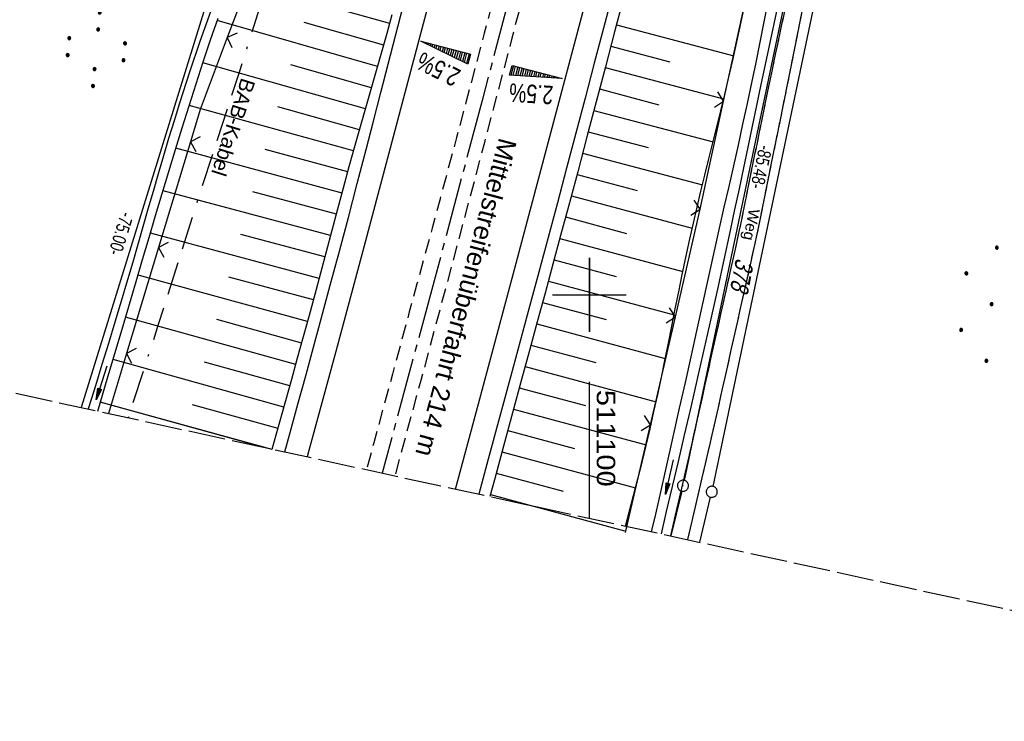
# Model space of a CAD drawing. Extents: x 510946 to 511423, y 462842 to 463807.
# Tile 2 of 32: x 511023 to 511156, y 462842 to 462937. Entities that reach past the tile are written whole.
import ezdxf

# ---------------------------------------------------------------- set-up
doc = ezdxf.new("R2010")
doc.units = 0
doc.header["$LTSCALE"] = 10
doc.header["$MEASUREMENT"] = 0
for name, pattern in [('ACAD_ISO16W100', [73, 15, -6.5, 15, -6.5, 15, -7, 1, -7]), ('ACHSE', [5.5, 4, -0.5, 0.5, -0.5]), ('AUSGEZOGEN', [0]), ('LT00', [0]), ('LT03', [0.5, 0.3, -0.2]), ('LT11', [0.3, 0.2, -0.1]), ('LT14', [0.6, 0.5, -0.1])]:
    doc.linetypes.add(name, pattern=pattern)
doc.layers.get('0').update_dxf_attribs({"linetype": 'LT00'})
for name, color, linetype in [('--EK_FBR', 1, 'LT00'), ('--EL_DFK_AB_L', 21, 'LT00'), ('--EL_DFK_AB_P', 7, 'LT00'), ('-AX-093', 35, 'ACHSE'), ('-QUE-20O', 11, 'LT00'), ('-QUE-20W', 11, 'LT00'), ('ABSTAND', 8, 'LT00'), ('BAB-KABEL', 220, 'ACAD_ISO16W100'), ('BAB-KABEL_TEXT', 221, 'Continuous'), ('DFK_AB_L', 21, 'LT00'), ('DFK_AB_P', 7, 'LT00'), ('DFK_FLUR_NR', 250, 'LT00'), ('DFK_GZPKT', 250, 'LT00'), ('DFK_KATASTER', 250, 'LT00'), ('DFK_NUTZUNG', 250, 'LT00'), ('FELDWEG_TEXT', 1, 'Continuous'), ('MITTELSTREIFEN-Ü_LINIE', 250, 'LT11'), ('MITTELSTREIFEN-Ü_TEXT', 250, 'LT03'), ('PFEIL', 140, 'AUSGEZOGEN'), ('V105_AFBR_BAB', 250, 'LT00'), ('V105_BOESCH', 250, 'LT00'), ('V105_BOSCHUNG', 250, 'LT00'), ('V105_ERDWEG', 250, 'LT11'), ('V105_GRABEN', 250, 'LT00'), ('V105_LD_MARK', 250, 'LT00'), ('V105_RASTER', 250, 'LT00'), ('V105_ZAUN', 40, 'LT00'), ('V106_AFBR_BAB', 250, 'LT00'), ('V106_BOESCH', 250, 'LT00'), ('V106_BOSCHUNG', 250, 'LT00'), ('V106_ERDWEG', 250, 'LT11'), ('V106_GRABEN', 250, 'LT00'), ('V106_LD_MARK', 250, 'LT00'), ('V106_RASTER', 250, 'LT00'), ('V106_ZAUN', 40, 'LT00')]:
    doc.layers.add(name, color=color, linetype=linetype)
doc.layers.add('-BLATT_105-RAND', color=7, linetype='LT14', plot=False)
doc.styles.add('Arial', font='ARIAL.TTF')
doc.styles.add('Beschrift', font='ARIAL.TTF')
doc.styles.get("Standard").update_dxf_attribs({"font": 'ARIAL.TTF'})

# ---------------------------------------------------------------- blocks, each defined once
blk = doc.blocks.new('SYMB7010')
at = {"color": 0, "linetype": 'ByBlock'}
for points in [[(-0.031408, 0.499213), (-0.093728, 0.49134), (-0.15457, 0.475719), (-0.212975, 0.452595), (-0.268021, 0.422333), (-0.31884, 0.385411), (-0.36463, 0.342411), (-0.40467, 0.29401), (-0.438329, 0.240973), (-0.465074, 0.184136), (-0.484486, 0.124395), (-0.496256, 0.062692), (-0.5002, 0)], [(-0.5002, 0), (-0.496256, -0.062692), (-0.484486, -0.124395), (-0.465075, -0.184136), (-0.438329, -0.240973), (-0.404671, -0.29401), (-0.36463, -0.342411), (-0.31884, -0.385411), (-0.268021, -0.422333), (-0.212975, -0.452595), (-0.154571, -0.475719), (-0.093728, -0.49134), (-0.031408, -0.499213), (0.031408, -0.499213)], [(0.5002, 0), (0.496256, 0.062692), (0.484485, 0.124395), (0.465074, 0.184136), (0.438329, 0.240973), (0.40467, 0.29401), (0.36463, 0.342411), (0.31884, 0.385411), (0.268021, 0.422333), (0.212975, 0.452595), (0.15457, 0.475719), (0.093728, 0.49134), (0.031408, 0.499213), (-0.031408, 0.499213)], [(0.031408, -0.499213), (0.093728, -0.491341), (0.15457, -0.475719), (0.212975, -0.452595), (0.268021, -0.422333), (0.31884, -0.385411), (0.36463, -0.342411), (0.404671, -0.294011), (0.438329, -0.240974), (0.465075, -0.184136), (0.484486, -0.124395), (0.496256, -0.062692), (0.500201, 0)]]:
    blk.add_lwpolyline(points, dxfattribs=at)
blk = doc.blocks.new('SYMB0003')
at = {"color": 0, "linetype": 'ByBlock'}
for p, q in [((-0.015712, 0), (0.010166, 0.012015)), ((0, -0.021257), (-0.015712, 0)), ((0.010166, 0.012015), (0, -0.021257))]:
    blk.add_line(p, q, dxfattribs=at)
for points in [[(-0.031395, 0.499013), (-0.093691, 0.491144), (-0.154509, 0.475528), (-0.21289, 0.452414), (-0.267913, 0.422164), (-0.318712, 0.385257), (-0.364484, 0.342274), (-0.404509, 0.293893), (-0.438154, 0.240877), (-0.464888, 0.184062), (-0.484292, 0.124345), (-0.496058, 0.062667), (-0.5, 0)], [(-0.5, 0), (-0.496058, -0.062667), (-0.484292, -0.124345), (-0.464888, -0.184062), (-0.438154, -0.240877), (-0.404509, -0.293893), (-0.364485, -0.342274), (-0.318712, -0.385257), (-0.267914, -0.422164), (-0.21289, -0.452414), (-0.154509, -0.475529), (-0.093691, -0.491144), (-0.031395, -0.499014), (0.031395, -0.499014)], [(0.5, 0), (0.496057, 0.062667), (0.484292, 0.124345), (0.464888, 0.184062), (0.438153, 0.240877), (0.404509, 0.293893), (0.364484, 0.342274), (0.318712, 0.385257), (0.267913, 0.422164), (0.21289, 0.452414), (0.154509, 0.475528), (0.093691, 0.491144), (0.031395, 0.499013), (-0.031395, 0.499013)], [(0.031395, -0.499014), (0.093691, -0.491144), (0.154509, -0.475529), (0.21289, -0.452414), (0.267914, -0.422164), (0.318712, -0.385257), (0.364485, -0.342274), (0.404509, -0.293893), (0.438154, -0.240877), (0.464889, -0.184062), (0.484292, -0.124345), (0.496058, -0.062667), (0.5, 0)]]:
    blk.add_lwpolyline(points, dxfattribs=at)
blk = doc.blocks.new('SYMB7110')
at = {"color": 0, "linetype": 'ByBlock'}
for p, q in [((-0.515, 0.392919), (-0.515, 0.367081)), ((-0.51, 0.362895), (-0.51, 0.397105)), ((-0.505, 0.399164), (-0.505, 0.360836)), ((-0.5, 0.360204), (-0.5, 0.399796)), ((-0.495, 0.399164), (-0.495, 0.360836)), ((-0.49, 0.362895), (-0.49, 0.397105)), ((-0.485, 0.392919), (-0.485, 0.367081)), ((-0.48, 0.379874), (-0.48, 0.380145)), ((-0.285, 0.392919), (-0.285, 0.367081)), ((-0.28, 0.362895), (-0.28, 0.397105)), ((-0.275, 0.399164), (-0.275, 0.360836)), ((-0.27, 0.360204), (-0.27, 0.399796)), ((-0.265, 0.399164), (-0.265, 0.360836)), ((-0.26, 0.362895), (-0.26, 0.397105)), ((-0.255, 0.392919), (-0.255, 0.367081)), ((-0.25, 0.379874), (-0.25, 0.380146)), ((0.255, 0.392919), (0.255, 0.367081)), ((0.26, 0.362895), (0.26, 0.397105)), ((0.265, 0.399164), (0.265, 0.360836)), ((0.27, 0.360204), (0.27, 0.399796)), ((0.275, 0.399164), (0.275, 0.360836)), ((0.28, 0.362895), (0.28, 0.397105)), ((0.285, 0.392919), (0.285, 0.367081)), ((0.29, 0.379874), (0.29, 0.380145)), ((0.485, 0.392919), (0.485, 0.367081)), ((0.49, 0.362895), (0.49, 0.397105)), ((0.495, 0.399164), (0.495, 0.360836)), ((0.5, 0.360204), (0.5, 0.399796)), ((0.505, 0.399164), (0.505, 0.360836)), ((0.51, 0.362895), (0.51, 0.397105)), ((0.515, 0.392919), (0.515, 0.367081)), ((0.52, 0.379874), (0.52, 0.380146)), ((-0.9, 0.012919), (-0.9, -0.012919)), ((-0.895, -0.017106), (-0.895, 0.017105)), ((-0.89, 0.019164), (-0.89, -0.019164)), ((-0.885, -0.019797), (-0.885, 0.019796)), ((-0.88, 0.019164), (-0.88, -0.019164)), ((-0.875, -0.017106), (-0.875, 0.017105)), ((-0.87, 0.012919), (-0.87, -0.012919)), ((-0.865, -0.000126), (-0.865, 0.000145)), ((-0.67, 0.012919), (-0.67, -0.012919)), ((-0.665, -0.017106), (-0.665, 0.017105)), ((-0.66, 0.019164), (-0.66, -0.019164)), ((-0.655, -0.019797), (-0.655, 0.019796)), ((-0.65, 0.019164), (-0.65, -0.019164)), ((-0.645, -0.017106), (-0.645, 0.017105)), ((-0.64, 0.012919), (-0.64, -0.012919)), ((-0.635, -0.000126), (-0.635, 0.000145)), ((-0.13, 0.012919), (-0.13, -0.012919)), ((-0.125, -0.017105), (-0.125, 0.017105)), ((-0.12, 0.019164), (-0.12, -0.019164)), ((-0.115, -0.019796), (-0.115, 0.019796)), ((-0.11, 0.019164), (-0.11, -0.019164)), ((-0.105, -0.017105), (-0.105, 0.017105)), ((-0.1, 0.012919), (-0.1, -0.012919)), ((-0.095, -0.000126), (-0.095, 0.000146)), ((0.1, 0.012919), (0.1, -0.012919)), ((0.105, -0.017105), (0.105, 0.017105)), ((0.11, 0.019164), (0.11, -0.019164)), ((0.115, -0.019796), (0.115, 0.019796)), ((0.12, 0.019164), (0.12, -0.019164)), ((0.125, -0.017105), (0.125, 0.017105)), ((0.13, 0.012919), (0.13, -0.012919)), ((0.135, -0.000126), (0.135, 0.000146)), ((0.64, 0.012919), (0.64, -0.012919)), ((0.645, -0.017105), (0.645, 0.017105)), ((0.65, 0.019164), (0.65, -0.019164)), ((0.655, -0.019796), (0.655, 0.019796)), ((0.66, 0.019164), (0.66, -0.019164)), ((0.665, -0.017105), (0.665, 0.017105)), ((0.67, 0.012919), (0.67, -0.012919)), ((0.675, -0.000126), (0.675, 0.000146)), ((0.87, 0.012919), (0.87, -0.012919)), ((0.875, -0.017105), (0.875, 0.017105)), ((0.88, 0.019164), (0.88, -0.019164)), ((0.885, -0.019796), (0.885, 0.019796)), ((0.89, 0.019164), (0.89, -0.019164)), ((0.895, -0.017105), (0.895, 0.017105)), ((0.9, 0.012919), (0.9, -0.012919)), ((0.905, -0.000126), (0.905, 0.000146)), ((-0.515, -0.367081), (-0.515, -0.392919)), ((-0.51, -0.397105), (-0.51, -0.362895)), ((-0.505, -0.360836), (-0.505, -0.399164)), ((-0.5, -0.399796), (-0.5, -0.360204)), ((-0.495, -0.360836), (-0.495, -0.399164)), ((-0.49, -0.397106), (-0.49, -0.362895)), ((-0.485, -0.367081), (-0.485, -0.392919)), ((-0.48, -0.380126), (-0.48, -0.379855)), ((-0.285, -0.367081), (-0.285, -0.392919)), ((-0.28, -0.397105), (-0.28, -0.362895)), ((-0.275, -0.360836), (-0.275, -0.399164)), ((-0.27, -0.399796), (-0.27, -0.360204)), ((-0.265, -0.360836), (-0.265, -0.399164)), ((-0.26, -0.397105), (-0.26, -0.362895)), ((-0.255, -0.367081), (-0.255, -0.392919)), ((-0.25, -0.380126), (-0.25, -0.379855)), ((0.255, -0.367081), (0.255, -0.392919)), ((0.26, -0.397105), (0.26, -0.362895)), ((0.265, -0.360836), (0.265, -0.399164)), ((0.27, -0.399796), (0.27, -0.360204)), ((0.275, -0.360836), (0.275, -0.399164)), ((0.28, -0.397105), (0.28, -0.362895)), ((0.285, -0.367081), (0.285, -0.392919)), ((0.29, -0.380126), (0.29, -0.379855)), ((0.485, -0.367081), (0.485, -0.392919)), ((0.49, -0.397105), (0.49, -0.362895)), ((0.495, -0.360836), (0.495, -0.399164)), ((0.5, -0.399796), (0.5, -0.360204)), ((0.505, -0.360836), (0.505, -0.399164)), ((0.51, -0.397105), (0.51, -0.362895)), ((0.515, -0.367081), (0.515, -0.392919)), ((0.52, -0.380126), (0.52, -0.379855))]:
    blk.add_line(p, q, dxfattribs=at)
for points in [[(-0.48, 0.38), (-0.481981, 0.388678), (-0.48753, 0.395637), (-0.49555, 0.399499), (-0.50445, 0.399499), (-0.51247, 0.395637), (-0.518019, 0.388678), (-0.52, 0.38), (-0.518019, 0.371322), (-0.51247, 0.364363), (-0.50445, 0.360501), (-0.49555, 0.360501), (-0.48753, 0.364363), (-0.481981, 0.371322), (-0.48, 0.38)], [(-0.25, 0.38), (-0.251981, 0.388678), (-0.25753, 0.395637), (-0.26555, 0.399499), (-0.27445, 0.399499), (-0.28247, 0.395637), (-0.288019, 0.388678), (-0.29, 0.38), (-0.288019, 0.371322), (-0.28247, 0.364363), (-0.27445, 0.360501), (-0.26555, 0.360501), (-0.25753, 0.364363), (-0.251981, 0.371322), (-0.25, 0.38)], [(0.29, 0.38), (0.288019, 0.388678), (0.28247, 0.395637), (0.27445, 0.399499), (0.26555, 0.399499), (0.25753, 0.395637), (0.251981, 0.388678), (0.25, 0.38), (0.251981, 0.371322), (0.25753, 0.364363), (0.26555, 0.360501), (0.27445, 0.360501), (0.28247, 0.364363), (0.288019, 0.371322), (0.29, 0.38)], [(0.52, 0.38), (0.518019, 0.388678), (0.51247, 0.395637), (0.50445, 0.399499), (0.495549, 0.399499), (0.48753, 0.395637), (0.481981, 0.388678), (0.48, 0.38), (0.481981, 0.371322), (0.48753, 0.364363), (0.495549, 0.360501), (0.50445, 0.360501), (0.51247, 0.364363), (0.518019, 0.371322), (0.52, 0.38)], [(-0.865, 0), (-0.866981, 0.008678), (-0.87253, 0.015637), (-0.88055, 0.019498), (-0.88945, 0.019498), (-0.89747, 0.015637), (-0.903019, 0.008678), (-0.905, 0)], [(-0.905, 0), (-0.903019, -0.008678), (-0.89747, -0.015637), (-0.88945, -0.019499), (-0.88055, -0.019499), (-0.87253, -0.015637), (-0.866981, -0.008678), (-0.865, 0)], [(-0.635, 0), (-0.636981, 0.008678), (-0.64253, 0.015637), (-0.65055, 0.019498), (-0.65945, 0.019498), (-0.66747, 0.015637), (-0.673019, 0.008678), (-0.675, 0)], [(-0.675, 0), (-0.673019, -0.008678), (-0.66747, -0.015637), (-0.65945, -0.019499), (-0.65055, -0.019499), (-0.64253, -0.015637), (-0.636981, -0.008678), (-0.635, 0)], [(-0.095, 0), (-0.096981, 0.008678), (-0.10253, 0.015637), (-0.11055, 0.019499), (-0.11945, 0.019499), (-0.12747, 0.015637), (-0.133019, 0.008678), (-0.135, 0)], [(-0.135, 0), (-0.133019, -0.008678), (-0.12747, -0.015637), (-0.11945, -0.019499), (-0.11055, -0.019499), (-0.10253, -0.015637), (-0.096981, -0.008678), (-0.095, 0)], [(0.135, 0), (0.133019, 0.008678), (0.12747, 0.015637), (0.11945, 0.019499), (0.11055, 0.019499), (0.10253, 0.015637), (0.096981, 0.008678), (0.095, 0)], [(0.095, 0), (0.096981, -0.008678), (0.10253, -0.015637), (0.11055, -0.019499), (0.11945, -0.019499), (0.12747, -0.015637), (0.133019, -0.008678), (0.135, 0)], [(0.675, 0), (0.673019, 0.008678), (0.66747, 0.015637), (0.65945, 0.019499), (0.65055, 0.019499), (0.64253, 0.015637), (0.636981, 0.008678), (0.635, 0)], [(0.635, 0), (0.636981, -0.008678), (0.64253, -0.015637), (0.65055, -0.019499), (0.65945, -0.019499), (0.66747, -0.015637), (0.673019, -0.008678), (0.675, 0)], [(0.905, 0), (0.903019, 0.008678), (0.89747, 0.015637), (0.88945, 0.019499), (0.88055, 0.019499), (0.87253, 0.015637), (0.866981, 0.008678), (0.865, 0)], [(0.865, 0), (0.866981, -0.008678), (0.87253, -0.015637), (0.88055, -0.019499), (0.88945, -0.019499), (0.89747, -0.015637), (0.903019, -0.008678), (0.905, 0)], [(-0.48, -0.38), (-0.481981, -0.371322), (-0.48753, -0.364363), (-0.49555, -0.360501), (-0.50445, -0.360501), (-0.51247, -0.364363), (-0.518019, -0.371322), (-0.52, -0.38), (-0.518019, -0.388678), (-0.51247, -0.395637), (-0.50445, -0.399499), (-0.49555, -0.399499), (-0.48753, -0.395637), (-0.481981, -0.388678), (-0.48, -0.38)], [(-0.25, -0.38), (-0.251981, -0.371322), (-0.25753, -0.364363), (-0.26555, -0.360501), (-0.27445, -0.360501), (-0.28247, -0.364363), (-0.288019, -0.371322), (-0.29, -0.38), (-0.288019, -0.388678), (-0.28247, -0.395637), (-0.27445, -0.399499), (-0.26555, -0.399499), (-0.25753, -0.395637), (-0.251981, -0.388678), (-0.25, -0.38)], [(0.29, -0.38), (0.288019, -0.371322), (0.28247, -0.364363), (0.27445, -0.360501), (0.26555, -0.360501), (0.25753, -0.364363), (0.251981, -0.371322), (0.25, -0.38), (0.251981, -0.388678), (0.25753, -0.395637), (0.26555, -0.399499), (0.27445, -0.399499), (0.28247, -0.395637), (0.288019, -0.388678), (0.29, -0.38)], [(0.52, -0.38), (0.518019, -0.371322), (0.51247, -0.364363), (0.50445, -0.360501), (0.495549, -0.360501), (0.48753, -0.364363), (0.481981, -0.371322), (0.48, -0.38), (0.481981, -0.388678), (0.48753, -0.395637), (0.495549, -0.399499), (0.50445, -0.399499), (0.51247, -0.395637), (0.518019, -0.388678), (0.52, -0.38)]]:
    blk.add_lwpolyline(points, dxfattribs=at)
blk = doc.blocks.new('Ackerland7')
at = {"layer": 'DFK_NUTZUNG', "color": 0, "linetype": 'ByBlock'}
for p, q in [((-4, 3.93), (-4, 3.67)), ((-3.95, 3.63), (-3.95, 3.97)), ((-3.9, 3.99), (-3.9, 3.61)), ((-3.85, 3.6), (-3.85, 4)), ((-3.8, 3.99), (-3.8, 3.61)), ((-3.75, 3.63), (-3.75, 3.97)), ((-3.7, 3.93), (-3.7, 3.67)), ((-3.65, 3.8), (-3.65, 3.8)), ((3.7, 3.93), (3.7, 3.67)), ((3.75, 3.63), (3.75, 3.97)), ((3.8, 3.99), (3.8, 3.61)), ((3.85, 3.6), (3.85, 4)), ((3.9, 3.99), (3.9, 3.61)), ((3.95, 3.63), (3.95, 3.97)), ((4, 3.93), (4, 3.67)), ((4.05, 3.8), (4.05, 3.8)), ((-7.85, 0.13), (-7.85, -0.13)), ((-7.8, -0.17), (-7.8, 0.17)), ((-7.75, 0.19), (-7.75, -0.19)), ((-7.7, -0.2), (-7.7, 0.2)), ((-7.65, 0.19), (-7.65, -0.19)), ((-7.6, -0.17), (-7.6, 0.17)), ((-7.55, 0.13), (-7.55, -0.13)), ((-7.5, 0), (-7.5, 0)), ((-0.15, 0.13), (-0.15, -0.13)), ((-0.1, -0.17), (-0.1, 0.17)), ((-0.05, 0.19), (-0.05, -0.19)), ((0, -0.2), (0, 0.2)), ((0.05, 0.19), (0.05, -0.19)), ((0.1, -0.17), (0.1, 0.17)), ((0.15, 0.13), (0.15, -0.13)), ((0.2, 0), (0.2, 0)), ((7.55, 0.13), (7.55, -0.13)), ((7.6, -0.17), (7.6, 0.17)), ((7.65, 0.19), (7.65, -0.19)), ((7.7, -0.2), (7.7, 0.2)), ((7.75, 0.19), (7.75, -0.19)), ((7.8, -0.17), (7.8, 0.17)), ((7.85, 0.13), (7.85, -0.13)), ((7.9, 0), (7.9, 0)), ((-4, -3.67), (-4, -3.93)), ((-3.95, -3.97), (-3.95, -3.63)), ((-3.9, -3.61), (-3.9, -3.99)), ((-3.85, -4), (-3.85, -3.6)), ((-3.8, -3.61), (-3.8, -3.99)), ((-3.75, -3.97), (-3.75, -3.63)), ((-3.7, -3.67), (-3.7, -3.93)), ((-3.65, -3.8), (-3.65, -3.8)), ((3.7, -3.67), (3.7, -3.93)), ((3.75, -3.97), (3.75, -3.63)), ((3.8, -3.61), (3.8, -3.99)), ((3.85, -4), (3.85, -3.6)), ((3.9, -3.61), (3.9, -3.99)), ((3.95, -3.97), (3.95, -3.63)), ((4, -3.67), (4, -3.93)), ((4.05, -3.8), (4.05, -3.8))]:
    blk.add_line(p, q, dxfattribs=at)
for points in [[(-3.65, 3.8), (-3.67, 3.89), (-3.73, 3.96), (-3.81, 3.99), (-3.89, 3.99), (-3.97, 3.96), (-4.03, 3.89), (-4.05, 3.8), (-4.03, 3.71), (-3.97, 3.64), (-3.89, 3.6), (-3.81, 3.6), (-3.73, 3.64), (-3.67, 3.71), (-3.65, 3.8)], [(4.05, 3.8), (4.03, 3.89), (3.97, 3.96), (3.89, 3.99), (3.81, 3.99), (3.73, 3.96), (3.67, 3.89), (3.65, 3.8), (3.67, 3.71), (3.73, 3.64), (3.81, 3.61), (3.89, 3.61), (3.97, 3.64), (4.03, 3.71), (4.05, 3.8)], [(-7.5, 0), (-7.52, 0.09), (-7.58, 0.16), (-7.66, 0.19), (-7.74, 0.19), (-7.82, 0.16), (-7.88, 0.09), (-7.9, 0)], [(0.2, 0), (0.18, 0.09), (0.12, 0.16), (0.04, 0.19), (-0.04, 0.19), (-0.12, 0.16), (-0.18, 0.09), (-0.2, 0)], [(-0.2, 0), (-0.18, -0.09), (-0.12, -0.16), (-0.04, -0.19), (0.04, -0.19), (0.12, -0.16), (0.18, -0.09), (0.2, 0)], [(7.9, 0), (7.88, 0.09), (7.82, 0.16), (7.74, 0.19), (7.66, 0.19), (7.58, 0.16), (7.52, 0.09), (7.5, 0)], [(7.5, 0), (7.52, -0.09), (7.58, -0.16), (7.66, -0.19), (7.74, -0.19), (7.82, -0.16), (7.88, -0.09), (7.9, 0)], [(-7.9, 0), (-7.88, -0.09), (-7.82, -0.16), (-7.74, -0.19), (-7.66, -0.19), (-7.58, -0.16), (-7.52, -0.09), (-7.5, 0)], [(-3.65, -3.8), (-3.67, -3.71), (-3.73, -3.64), (-3.81, -3.61), (-3.89, -3.61), (-3.97, -3.64), (-4.03, -3.71), (-4.05, -3.8), (-4.03, -3.89), (-3.97, -3.96), (-3.89, -3.99), (-3.81, -3.99), (-3.73, -3.96), (-3.67, -3.89), (-3.65, -3.8)], [(4.05, -3.8), (4.03, -3.71), (3.97, -3.64), (3.89, -3.61), (3.81, -3.61), (3.73, -3.64), (3.67, -3.71), (3.65, -3.8), (3.67, -3.89), (3.73, -3.96), (3.81, -3.99), (3.89, -3.99), (3.97, -3.96), (4.03, -3.89), (4.05, -3.8)]]:
    blk.add_lwpolyline(points, dxfattribs=at)
blk = doc.blocks.new('Pfreil3')
at = {"layer": 'PFEIL'}
blk.add_hatch(color=256, dxfattribs=at).paths.add_polyline_path([(-1.55, 0.27), (-1.55, -0.27), (0, 0)])
for p, q in [((-1.55, 0), (-4.83, 0)), ((-1.55, -0.27), (-1.55, 0.27)), ((-1.55, 0.27), (0, 0)), ((0, 0), (-1.55, -0.27))]:
    blk.add_line(p, q, dxfattribs=at)
blk = doc.blocks.new('SYMB0024')
at = {"color": 0, "linetype": 'ByBlock'}
for p, q in [((-0.5, 0.5), (0, 0)), ((0, 0), (0.5, 0.5))]:
    blk.add_line(p, q, dxfattribs=at)

msp = doc.modelspace()

# ---------------------------------------------------------------- linework, layer by layer
at = {"layer": '--EK_FBR'}
for points in [[(511058.66, 462878.71), (511059.39, 462881.34), (511060.45, 462885.19), (511061.51, 462889.04), (511062.57, 462892.89), (511063.62, 462896.75), (511064.85, 462901.33), (511066.08, 462905.92), (511067.3, 462910.51), (511068.51, 462915.11), (511069.71, 462919.7), (511070.71, 462923.56), (511071.71, 462927.42), (511072.71, 462931.27), (511073.71, 462935.13), (511074.71, 462938.99), (511075.71, 462942.84), (511076.94, 462947.59), (511078.18, 462952.34), (511079.42, 462957.09), (511080.66, 462961.84), (511081.9, 462966.6), (511083.4, 462972.39), (511083.62, 462973.25)], [(511109.21, 462964.07), (511108.03, 462959.51), (511106.51, 462953.67), (511104.98, 462947.83), (511103.44, 462941.99), (511101.91, 462936.16), (511100.66, 462931.42), (511099.42, 462926.68), (511098.17, 462921.94), (511096.91, 462917.2), (511095.65, 462912.46), (511094.4, 462907.78), (511093.14, 462903.09), (511091.88, 462898.41), (511090.61, 462893.72), (511089.34, 462889.04), (511087.81, 462883.37), (511086.27, 462877.7), (511084.98, 462872.98)], [(511103.44, 462941.99), (511101.91, 462936.16), (511100.66, 462931.42), (511099.42, 462926.68), (511098.17, 462921.94), (511096.91, 462917.2), (511095.65, 462912.46), (511094.4, 462907.78), (511093.14, 462903.09), (511091.88, 462898.41), (511090.61, 462893.72), (511089.34, 462889.04), (511087.81, 462883.37), (511086.27, 462877.7), (511084.98, 462872.98)], [(511058.66, 462878.71), (511059.39, 462881.34), (511060.45, 462885.19), (511061.51, 462889.04), (511062.57, 462892.89), (511063.62, 462896.75), (511064.85, 462901.33), (511066.08, 462905.92), (511067.3, 462910.51), (511068.51, 462915.11), (511069.71, 462919.7), (511070.71, 462923.56), (511071.71, 462927.42), (511072.71, 462931.27), (511073.71, 462935.13), (511074.71, 462938.99)]]:
    msp.add_lwpolyline(points, dxfattribs=at)
at = {"layer": '--EL_DFK_AB_L'}
for p, q in [((511130.11, 462957.03), (511112.84, 462874.84)), ((511048.35, 462940.6), (511031.07, 462884.72)), ((511112.52, 462873.38), (511111.06, 462867.3))]:
    msp.add_line(p, q, dxfattribs=at)
at = {"layer": '-AX-093', "ltscale": 0.2}
msp.add_lwpolyline([(511163.11, 463245.72), (511157.6, 463221.05), (511152.01, 463196.38), (511146.35, 463171.74), (511140.61, 463147.12), (511134.79, 463122.51), (511128.9, 463097.92), (511122.92, 463073.35), (511116.87, 463048.8), (511110.74, 463024.27), (511104.53, 462999.76), (511098.25, 462975.27), (511091.89, 462950.79), (511085.45, 462926.34), (511078.93, 462901.91), (511072.34, 462877.5), (511071.88, 462875.83)], dxfattribs=at)
at = {"layer": '-BLATT_105-RAND'}
msp.add_lwpolyline([(511142.88, 463807.06), (510946, 462903.25), (511226.43, 462842.17), (511423.3, 463745.98), (511142.88, 463807.06)], dxfattribs=at)
at = {"layer": '-QUE-20O'}
for p, q in [((511089.7, 462931.08), (511089.35, 462929.76)), ((511089.66, 462929.74), (511089.99, 462931)), ((511090.28, 462930.92), (511089.96, 462929.72)), ((511090.27, 462929.7), (511090.57, 462930.85)), ((511090.86, 462930.77), (511090.57, 462929.68)), ((511090.88, 462929.66), (511091.15, 462930.69)), ((511091.44, 462930.61), (511091.18, 462929.64)), ((511091.49, 462929.62), (511091.73, 462930.54)), ((511092.02, 462930.46), (511091.8, 462929.61)), ((511092.1, 462929.59), (511092.31, 462930.38)), ((511092.6, 462930.31), (511092.41, 462929.57)), ((511092.71, 462929.55), (511092.89, 462930.23)), ((511093.18, 462930.15), (511093.02, 462929.53)), ((511093.32, 462929.51), (511093.47, 462930.07)), ((511093.76, 462930), (511093.63, 462929.49)), ((511093.93, 462929.47), (511094.05, 462929.92)), ((511094.34, 462929.84), (511094.24, 462929.45)), ((511094.54, 462929.43), (511094.63, 462929.77)), ((511094.92, 462929.69), (511094.85, 462929.42)), ((511095.15, 462929.4), (511095.21, 462929.61)), ((511095.5, 462929.54), (511095.46, 462929.38)), ((511095.76, 462929.36), (511095.79, 462929.46)), ((511096.08, 462929.38), (511096.07, 462929.34))]:
    msp.add_line(p, q, dxfattribs=at)
msp.add_lwpolyline([(511089.17, 462929.77), (511089.53, 462931.12), (511096.3, 462929.33), (511089.17, 462929.77)], dxfattribs=at)
at = {"layer": '-QUE-20W'}
for p, q in [((511077.29, 462934.37), (511077.28, 462934.34)), ((511077.56, 462934.2), (511077.58, 462934.3)), ((511077.87, 462934.22), (511077.83, 462934.07)), ((511078.11, 462933.93), (511078.16, 462934.14)), ((511078.45, 462934.07), (511078.38, 462933.8)), ((511078.65, 462933.66), (511078.74, 462933.99)), ((511079.03, 462933.91), (511078.93, 462933.53)), ((511079.2, 462933.39), (511079.32, 462933.83)), ((511079.61, 462933.76), (511079.48, 462933.26)), ((511079.75, 462933.12), (511079.9, 462933.68)), ((511080.19, 462933.6), (511080.03, 462932.99)), ((511080.3, 462932.85), (511080.48, 462933.53)), ((511080.77, 462933.45), (511080.58, 462932.72)), ((511080.85, 462932.58), (511081.06, 462933.37)), ((511081.35, 462933.3), (511081.13, 462932.45)), ((511081.4, 462932.31), (511081.64, 462933.22)), ((511081.93, 462933.14), (511081.67, 462932.18)), ((511081.95, 462932.04), (511082.22, 462933.06)), ((511082.51, 462932.99), (511082.22, 462931.91)), ((511082.5, 462931.77), (511082.8, 462932.91)), ((511083.09, 462932.83), (511082.77, 462931.64)), ((511083.05, 462931.5), (511083.38, 462932.76)), ((511083.67, 462932.68), (511083.32, 462931.37))]:
    msp.add_line(p, q, dxfattribs=at)
msp.add_lwpolyline([(511083.52, 462931.27), (511077.12, 462934.42), (511083.88, 462932.62), (511083.52, 462931.27)], dxfattribs=at)
at = {"layer": 'BAB-KABEL', "ltscale": 0.03, "flags": 128}
msp.add_lwpolyline([(511222.64, 463789.69), (511228.06, 463774.69), (511221.05, 463738.69), (511215.67, 463709.21), (511209.12, 463679.75), (511203.39, 463649.74), (511199.72, 463631.03), (511193.07, 463596.75), (511187.77, 463572.71), (511182.46, 463546.01), (511203.21, 463524.58), (511200.68, 463507.92), (511182.24, 463492.34), (511175.69, 463462.77), (511171.5, 463443.5), (511162.61, 463396), (511154.73, 463347.93), (511152.93, 463326.26), (511150.37, 463299.99), (511148.61, 463283.54), (511146.69, 463264.8), (511144.29, 463254.05), (511140.93, 463241.12), (511135.17, 463217.09), (511129.25, 463192.65), (511127.81, 463187.22), (511125.25, 463171.35), (511122.37, 463153.78), (511120.3, 463141.8), (511118.37, 463133.57), (511114.37, 463116.32), (511106.37, 463083.45), (511103.02, 463070.19), (511099.82, 463056.94), (511095.5, 463046.19), (511084.46, 463018.83), (511076.14, 462999.02), (511068.96, 462979.21), (511064.44, 462967.11), (511059.81, 462953.34), (511052.43, 462930.01), (511046.43, 462911.52), (511041.51, 462895.97), (511037.44, 462883.34)], dxfattribs=at)
at = {"layer": 'DFK_AB_L'}
for p, q in [((511130.11, 462957.03), (511112.84, 462874.84)), ((511048.35, 462940.6), (511031.07, 462884.72)), ((511112.52, 462873.38), (511111.06, 462867.3))]:
    msp.add_line(p, q, dxfattribs=at)
at = {"layer": 'DFK_KATASTER'}
for p, q in [((511134.05, 462956.35), (511116.75, 462874.02)), ((511114.96, 462866.45), (511116.43, 462872.56))]:
    msp.add_line(p, q, dxfattribs=at)
at = {"layer": 'MITTELSTREIFEN-Ü_LINIE', "flags": 128}
for points in [[(511110.65, 463032.38), (511110.65, 463032.38), (511109.53, 463027.9), (511108.4, 463023.42), (511107.26, 463018.93), (511106.13, 463014.45), (511104.99, 463009.97), (511103.55, 463004.31), (511102.11, 462998.64), (511100.66, 462992.97), (511099.21, 462987.3), (511097.71, 462981.47), (511096.2, 462975.65), (511094.69, 462969.82), (511093.18, 462964), (511091.63, 462958.05), (511090.08, 462952.1), (511088.52, 462946.16), (511086.97, 462940.21), (511085.73, 462935.49), (511084.48, 462930.78), (511083.23, 462926.07), (511081.98, 462921.36), (511080.72, 462916.65), (511079.69, 462912.85), (511078.67, 462909.06), (511077.64, 462905.27), (511076.6, 462901.48), (511075.57, 462897.69), (511074.54, 462893.9), (511073.28, 462889.25), (511072.02, 462884.6), (511070.75, 462879.95), (511069.76, 462876.3)], [(511114.33, 463031.52), (511113.2, 463027.06), (511112.07, 463022.6), (511110.95, 463018.14), (511109.82, 463013.68), (511108.69, 463009.22), (511106.79, 463001.69), (511104.88, 462994.16), (511102.96, 462986.63), (511101.77, 462981.97), (511100.58, 462977.31), (511099.38, 462972.65), (511098.18, 462967.99), (511096.97, 462963.33), (511095.93, 462959.36), (511094.89, 462955.39), (511093.85, 462951.42), (511092.8, 462947.45), (511091.76, 462943.48), (511090.71, 462939.51), (511089.47, 462934.79), (511088.23, 462930.08), (511086.99, 462925.36), (511085.75, 462920.65), (511084.51, 462915.94), (511082.98, 462910.2), (511081.45, 462904.47), (511079.91, 462898.74), (511078.36, 462893.01), (511077.11, 462888.37), (511075.85, 462883.74), (511074.6, 462879.11), (511073.6, 462875.46)]]:
    msp.add_lwpolyline(points, dxfattribs=at)
at = {"layer": 'V105_AFBR_BAB'}
for points in [[(511103.44, 462941.99), (511101.91, 462936.16), (511100.66, 462931.42), (511099.42, 462926.68), (511098.17, 462921.94), (511096.91, 462917.2), (511095.65, 462912.46), (511094.4, 462907.78), (511093.14, 462903.09), (511091.88, 462898.41), (511090.61, 462893.72), (511089.34, 462889.04), (511087.81, 462883.37), (511086.27, 462877.7), (511084.98, 462872.98)], [(511058.66, 462878.71), (511059.39, 462881.34), (511060.45, 462885.19), (511061.51, 462889.04), (511062.57, 462892.89), (511063.62, 462896.75), (511064.85, 462901.33), (511066.08, 462905.92), (511067.3, 462910.51), (511068.51, 462915.11), (511069.71, 462919.7), (511070.71, 462923.56), (511071.71, 462927.42), (511072.71, 462931.27), (511073.71, 462935.13), (511074.71, 462938.99)]]:
    msp.add_lwpolyline(points, dxfattribs=at)
at = {"layer": 'V105_BOESCH'}
for points in [[(511104.45, 462939.56), (511103.42, 462935.65), (511102.17, 462930.91), (511100.92, 462926.17), (511099.67, 462921.43), (511098.41, 462916.69), (511097.15, 462911.96), (511096.1, 462908.05), (511095.04, 462904.14), (511093.98, 462900.24), (511092.92, 462896.34), (511091.86, 462892.44), (511090.8, 462888.53), (511089.57, 462883.99), (511088.34, 462879.46), (511087.11, 462874.92), (511086.5, 462872.65)], [(511104.91, 462868.64), (511105.41, 462870.52), (511106, 462872.78), (511106.58, 462875.05), (511107.15, 462877.31), (511107.7, 462879.58), (511108.24, 462881.85), (511108.76, 462884.16), (511109.27, 462886.48), (511109.76, 462888.8), (511110.24, 462891.12), (511110.71, 462893.45), (511111.18, 462895.77), (511111.65, 462898.1), (511112.12, 462900.42), (511112.6, 462902.75), (511113.08, 462905.07), (511113.58, 462907.39), (511114.1, 462909.7), (511114.61, 462911.89), (511115.13, 462914.07), (511115.66, 462916.25), (511116.2, 462918.43), (511116.74, 462920.61), (511117.28, 462922.79), (511117.82, 462924.97), (511118.35, 462927.15), (511118.87, 462929.33), (511119.45, 462931.82), (511120.01, 462934.31), (511120.55, 462936.81), (511121.09, 462939.31)], [(511056.98, 462879.08), (511057.2, 462879.87), (511058, 462882.77), (511058.81, 462885.66), (511059.62, 462888.55), (511060.42, 462891.44), (511061.22, 462894.34), (511062.01, 462897.23), (511062.79, 462900.11), (511063.56, 462903), (511064.33, 462905.88), (511065.1, 462908.77), (511065.87, 462911.65), (511066.64, 462914.53), (511067.43, 462917.41), (511068.22, 462920.29), (511068.93, 462922.83), (511069.65, 462925.36), (511070.38, 462927.89), (511071.1, 462930.42), (511071.83, 462932.95), (511072.55, 462935.49), (511073.26, 462938.02)]]:
    msp.add_lwpolyline(points, dxfattribs=at)
at = {"layer": 'V105_BOSCHUNG'}
for p, q in [((511072.92, 462936.79), (511051.49, 462942.8)), ((511071.26, 462930.96), (511049.51, 462937.19)), ((511072.09, 462933.87), (511061.29, 462936.94)), ((511103.68, 462936.62), (511119.58, 462932.41)), ((511102.91, 462933.72), (511110.91, 462931.6)), ((511069.61, 462925.22), (511047.58, 462931.48)), ((511070.43, 462928.07), (511059.48, 462931.21)), ((511102.15, 462930.82), (511118.21, 462926.57)), ((511101.39, 462927.92), (511109.44, 462925.78)), ((511068.01, 462919.52), (511045.71, 462925.69)), ((511068.8, 462922.37), (511057.72, 462925.48)), ((511100.62, 462925.02), (511116.78, 462920.74)), ((511099.85, 462922.12), (511107.95, 462919.97)), ((511066.44, 462913.8), (511043.91, 462919.89)), ((511067.22, 462916.67), (511056.01, 462919.72)), ((511099.08, 462919.22), (511115.33, 462914.91)), ((511098.32, 462916.33), (511106.47, 462914.16)), ((511064.9, 462908.04), (511042.16, 462914.1)), ((511065.67, 462910.93), (511054.35, 462913.96)), ((511097.55, 462913.45), (511113.95, 462909.05)), ((511096.77, 462910.56), (511105.04, 462908.33)), ((511063.35, 462902.23), (511040.45, 462908.36)), ((511064.13, 462905.14), (511052.72, 462908.18)), ((511095.99, 462907.66), (511112.68, 462903.16)), ((511095.21, 462904.77), (511103.64, 462902.49)), ((511061.78, 462896.38), (511038.77, 462902.66)), ((511062.57, 462899.31), (511051.09, 462902.41)), ((511094.43, 462901.87), (511111.48, 462897.27)), ((511093.64, 462898.98), (511102.26, 462896.65)), ((511060.17, 462890.55), (511037.08, 462896.96)), ((511060.98, 462893.46), (511049.45, 462896.64)), ((511092.85, 462896.08), (511110.29, 462891.38)), ((511092.07, 462893.19), (511100.87, 462890.81)), ((511058.56, 462884.75), (511035.38, 462891.22)), ((511059.36, 462887.64), (511047.8, 462890.87)), ((511091.28, 462890.29), (511109.05, 462885.49)), ((511090.49, 462887.4), (511099.45, 462884.98)), ((511055.72, 462879.35), (511033.65, 462885.43)), ((511057.76, 462881.88), (511046.14, 462885.1)), ((511089.71, 462884.5), (511107.72, 462879.64)), ((511088.92, 462881.61), (511097.96, 462879.17)), ((511088.14, 462878.71), (511106.27, 462873.82)), ((511087.35, 462875.82), (511096.43, 462873.36)), ((511086.57, 462872.92), (511092.05, 462871.44))]:
    msp.add_line(p, q, dxfattribs=at)
at = {"layer": 'V105_ERDWEG', "flags": 128}
for points in [[(511131.61, 462960.88), (511131.13, 462959.68), (511130.73, 462958.46), (511130.4, 462957.22), (511130.16, 462955.96), (511124.29, 462928.25), (511120.29, 462908.59), (511114.05, 462880.56), (511111, 462867.31)], [(511133.61, 462959.76), (511133.17, 462958.66), (511132.78, 462957.54), (511132.45, 462956.4), (511132.19, 462955.24), (511126.66, 462927.68), (511122.73, 462908.25), (511116.39, 462879.99), (511113.31, 462866.81)]]:
    msp.add_lwpolyline(points, dxfattribs=at)
at = {"layer": 'V105_GRABEN'}
for points in [[(511108.44, 462867.87), (511108.99, 462870.24), (511110.23, 462875.69), (511111.47, 462881.15), (511112.24, 462884.64), (511113.02, 462888.12), (511113.79, 462891.61), (511114.56, 462895.1), (511115.33, 462898.59), (511116.1, 462902.08), (511116.88, 462905.56), (511117.66, 462909.05), (511118.3, 462911.87), (511118.94, 462914.68), (511119.57, 462917.5), (511120.21, 462920.31), (511120.83, 462923.13), (511121.45, 462925.95), (511122.05, 462928.77), (511122.62, 462931.52), (511123.17, 462934.27), (511123.72, 462937.02), (511124.25, 462939.77)], [(511109.76, 462867.58), (511110.47, 462870.64), (511111.27, 462874.03), (511112.07, 462877.42), (511112.86, 462880.81), (511113.79, 462884.79), (511114.71, 462888.78), (511115.62, 462892.76), (511116.52, 462896.75), (511117.41, 462900.75), (511118.28, 462904.74), (511119.14, 462908.74), (511119.74, 462911.56), (511120.34, 462914.39), (511120.93, 462917.21), (511121.52, 462920.04), (511122.11, 462922.86), (511122.7, 462925.69), (511123.29, 462928.51), (511123.88, 462931.26), (511124.47, 462934), (511125.06, 462936.75), (511125.66, 462939.49)], [(511048.63, 462938.52), (511047.16, 462934.36), (511045.74, 462930.18), (511044.39, 462925.99), (511043.65, 462923.6), (511042.92, 462921.22), (511042.21, 462918.83), (511041.5, 462916.43), (511040.81, 462914.03), (511040.12, 462911.64), (511039.43, 462909.24), (511038.74, 462906.84), (511038.05, 462904.44), (511037.35, 462902.04), (511036.49, 462899.16), (511035.63, 462896.29), (511034.75, 462893.41), (511033.87, 462890.54), (511032.98, 462887.67), (511032.09, 462884.8), (511032, 462884.52)], [(511033.3, 462884.24), (511034.68, 462888.87), (511036.6, 462895.33), (511038.51, 462901.79), (511039.39, 462904.78), (511040.27, 462907.76), (511041.16, 462910.75), (511042.05, 462913.73), (511042.94, 462916.71), (511043.85, 462919.69), (511044.77, 462922.66), (511045.7, 462925.64), (511046.65, 462928.62), (511047.62, 462931.6), (511048.61, 462934.57), (511049.62, 462937.54)]]:
    msp.add_lwpolyline(points, dxfattribs=at)
at = {"layer": 'V105_LD_MARK'}
for points in [[(511081.82, 462873.67), (511084.96, 462885.24), (511089.71, 462902.92), (511094.42, 462920.61), (511099.09, 462938.31), (511103.72, 462956.02), (511108.31, 462973.74), (511112.87, 462991.47), (511117.38, 463009.21), (511121.85, 463026.96), (511126.28, 463044.72), (511130.67, 463062.5), (511135.01, 463080.28), (511139.31, 463098.07), (511143.57, 463115.87), (511146.96, 463130.18), (511150.33, 463144.5), (511153.66, 463158.82), (511156.97, 463173.15), (511160.25, 463187.48), (511163.51, 463201.83), (511166.74, 463216.17), (511169.94, 463230.52)], [(511099.06, 463020.2), (511095.84, 463007.56), (511092.61, 462994.92), (511089.35, 462982.29), (511086.08, 462969.67), (511082.78, 462957.04), (511079.47, 462944.43), (511076.14, 462931.81), (511072.79, 462919.21), (511069.2, 462905.77), (511065.59, 462892.34), (511061.96, 462878.91), (511061.73, 462878.05)]]:
    msp.add_lwpolyline(points, dxfattribs=at)
at = {"layer": 'V105_RASTER'}
for p, q in [((511100, 462895), (511100, 462905)), ((511095, 462900), (511105, 462900)), ((511100, 462869.71), (511100, 462888.21))]:
    msp.add_line(p, q, dxfattribs=at)
at = {"layer": 'V105_ZAUN'}
for p, q in [((511056.16, 462948.93), (511050.88, 462934.89)), ((511118.21, 462926.27), (511121.39, 462940.93)), ((511115.02, 462911.61), (511118.21, 462926.27)), ((511045.89, 462920.75), (511041.55, 462906.4)), ((511041.55, 462906.4), (511037.2, 462892.04)), ((511108.27, 462882.38), (511111.66, 462897)), ((511037.2, 462892.04), (511034.75, 462883.92)), ((511105.07, 462868.6), (511108.27, 462882.38))]:
    msp.add_line(p, q, dxfattribs=at)
for points in [[(511050.88, 462934.89), (511047.21, 462925.12), (511045.89, 462920.75)], [(511111.66, 462897), (511114.59, 462909.62), (511115.02, 462911.61)]]:
    msp.add_lwpolyline(points, dxfattribs=at)
at = {"layer": 'V106_AFBR_BAB'}
for points in [[(511058.66, 462878.71), (511059.39, 462881.34), (511060.45, 462885.19), (511061.51, 462889.04), (511062.57, 462892.89), (511063.62, 462896.75), (511064.85, 462901.33), (511066.08, 462905.92), (511067.3, 462910.51), (511068.51, 462915.11), (511069.71, 462919.7), (511070.71, 462923.56), (511071.71, 462927.42), (511072.71, 462931.27), (511073.71, 462935.13), (511074.71, 462938.99), (511075.71, 462942.84), (511076.94, 462947.59), (511078.18, 462952.34), (511079.42, 462957.09), (511080.66, 462961.84), (511081.9, 462966.6), (511083.4, 462972.39), (511083.62, 462973.25)], [(511109.21, 462964.07), (511108.03, 462959.51), (511106.51, 462953.67), (511104.98, 462947.83), (511103.44, 462941.99), (511101.91, 462936.16), (511100.66, 462931.42), (511099.42, 462926.68), (511098.17, 462921.94), (511096.91, 462917.2), (511095.65, 462912.46), (511094.4, 462907.78), (511093.14, 462903.09), (511091.88, 462898.41), (511090.61, 462893.72), (511089.34, 462889.04), (511087.81, 462883.37), (511086.27, 462877.7), (511084.98, 462872.98)]]:
    msp.add_lwpolyline(points, dxfattribs=at)
at = {"layer": 'V106_BOESCH'}
for points in [[(511110.67, 462963.54), (511110.54, 462963), (511109.55, 462959.13), (511108.54, 462955.21), (511107.52, 462951.3), (511106.5, 462947.39), (511105.48, 462943.47), (511104.45, 462939.56), (511103.42, 462935.65), (511102.17, 462930.91), (511100.92, 462926.17), (511099.67, 462921.43), (511098.41, 462916.69), (511097.15, 462911.96), (511096.1, 462908.05), (511095.04, 462904.14), (511093.98, 462900.24), (511092.92, 462896.34), (511091.86, 462892.44), (511090.8, 462888.53), (511089.57, 462883.99), (511088.34, 462879.46), (511087.11, 462874.92), (511086.5, 462872.65)], [(511104.91, 462868.64), (511105.41, 462870.52), (511106, 462872.78), (511106.58, 462875.05), (511107.15, 462877.31), (511107.7, 462879.58), (511108.24, 462881.85), (511108.76, 462884.16), (511109.27, 462886.48), (511109.76, 462888.8), (511110.24, 462891.12), (511110.71, 462893.45), (511111.18, 462895.77), (511111.65, 462898.1), (511112.12, 462900.42), (511112.6, 462902.75), (511113.08, 462905.07), (511113.58, 462907.39), (511114.1, 462909.7), (511114.61, 462911.89), (511115.13, 462914.07), (511115.66, 462916.25), (511116.2, 462918.43), (511116.74, 462920.61), (511117.28, 462922.79), (511117.82, 462924.97), (511118.35, 462927.15), (511118.87, 462929.33), (511119.45, 462931.82), (511120.01, 462934.31), (511120.55, 462936.81), (511121.09, 462939.31)], [(511056.98, 462879.08), (511057.2, 462879.87), (511058, 462882.77), (511058.81, 462885.66), (511059.62, 462888.55), (511060.42, 462891.44), (511061.22, 462894.34), (511062.01, 462897.23), (511062.79, 462900.11), (511063.56, 462903), (511064.33, 462905.88), (511065.1, 462908.77), (511065.87, 462911.65), (511066.64, 462914.53), (511067.43, 462917.41), (511068.22, 462920.29), (511068.93, 462922.83), (511069.65, 462925.36), (511070.38, 462927.89), (511071.1, 462930.42), (511071.83, 462932.95), (511072.55, 462935.49), (511073.26, 462938.02)]]:
    msp.add_lwpolyline(points, dxfattribs=at)
at = {"layer": 'V106_BOSCHUNG'}
for p, q in [((511072.92, 462936.79), (511051.49, 462942.8)), ((511071.26, 462930.96), (511049.51, 462937.19)), ((511072.09, 462933.87), (511061.29, 462936.94)), ((511103.68, 462936.62), (511119.58, 462932.41)), ((511102.91, 462933.72), (511110.91, 462931.6)), ((511069.61, 462925.22), (511047.58, 462931.48)), ((511070.43, 462928.07), (511059.48, 462931.21)), ((511102.15, 462930.82), (511118.21, 462926.57)), ((511101.39, 462927.92), (511109.44, 462925.78)), ((511068.01, 462919.52), (511045.71, 462925.69)), ((511068.8, 462922.37), (511057.72, 462925.48)), ((511100.62, 462925.02), (511116.78, 462920.74)), ((511099.85, 462922.12), (511107.95, 462919.97)), ((511066.44, 462913.8), (511043.91, 462919.89)), ((511067.22, 462916.67), (511056.01, 462919.72)), ((511099.08, 462919.22), (511115.33, 462914.91)), ((511098.32, 462916.33), (511106.47, 462914.16)), ((511064.9, 462908.04), (511042.16, 462914.1)), ((511065.67, 462910.93), (511054.35, 462913.96)), ((511097.55, 462913.45), (511113.95, 462909.05)), ((511096.77, 462910.56), (511105.04, 462908.33)), ((511063.35, 462902.23), (511040.45, 462908.36)), ((511064.13, 462905.14), (511052.72, 462908.18)), ((511095.99, 462907.66), (511112.68, 462903.16)), ((511095.21, 462904.77), (511103.64, 462902.49)), ((511061.78, 462896.38), (511038.77, 462902.66)), ((511062.57, 462899.31), (511051.09, 462902.41)), ((511094.43, 462901.87), (511111.48, 462897.27)), ((511093.64, 462898.98), (511102.26, 462896.65)), ((511060.17, 462890.55), (511037.08, 462896.96)), ((511060.98, 462893.46), (511049.45, 462896.64)), ((511092.85, 462896.08), (511110.29, 462891.38)), ((511092.07, 462893.19), (511100.87, 462890.81)), ((511058.56, 462884.75), (511035.38, 462891.22)), ((511059.36, 462887.64), (511047.8, 462890.87)), ((511091.28, 462890.29), (511109.05, 462885.49)), ((511090.49, 462887.4), (511099.45, 462884.98)), ((511056.96, 462879.01), (511033.65, 462885.43)), ((511057.76, 462881.88), (511046.14, 462885.1)), ((511089.71, 462884.5), (511107.72, 462879.64)), ((511088.92, 462881.61), (511097.96, 462879.17)), ((511088.14, 462878.71), (511106.27, 462873.82)), ((511087.35, 462875.82), (511096.43, 462873.36)), ((511086.57, 462872.92), (511104.75, 462868.01))]:
    msp.add_line(p, q, dxfattribs=at)
at = {"layer": 'V106_ERDWEG', "flags": 128}
for points in [[(511130.27, 462956.51), (511130.16, 462955.96), (511124.29, 462928.25), (511120.29, 462908.59), (511114.05, 462880.56), (511111, 462867.31)], [(511132.31, 462955.78), (511132.19, 462955.24), (511126.66, 462927.68), (511122.73, 462908.25), (511116.39, 462879.99), (511113.31, 462866.81)]]:
    msp.add_lwpolyline(points, dxfattribs=at)
at = {"layer": 'V106_GRABEN'}
for points in [[(511108.44, 462867.87), (511108.99, 462870.24), (511110.23, 462875.69), (511111.47, 462881.15), (511112.24, 462884.64), (511113.02, 462888.12), (511113.79, 462891.61), (511114.56, 462895.1), (511115.33, 462898.59), (511116.1, 462902.08), (511116.88, 462905.56), (511117.66, 462909.05), (511118.3, 462911.87), (511118.94, 462914.68), (511119.57, 462917.5), (511120.21, 462920.31), (511120.83, 462923.13), (511121.45, 462925.95), (511122.05, 462928.77), (511122.62, 462931.52), (511123.17, 462934.27), (511123.72, 462937.02), (511124.25, 462939.77)], [(511109.76, 462867.58), (511110.47, 462870.64), (511111.27, 462874.03), (511112.07, 462877.42), (511112.86, 462880.81), (511113.79, 462884.79), (511114.71, 462888.78), (511115.62, 462892.76), (511116.52, 462896.75), (511117.41, 462900.75), (511118.28, 462904.74), (511119.14, 462908.74), (511119.74, 462911.56), (511120.34, 462914.39), (511120.93, 462917.21), (511121.52, 462920.04), (511122.11, 462922.86), (511122.7, 462925.69), (511123.29, 462928.51), (511123.88, 462931.26), (511124.47, 462934), (511125.06, 462936.75), (511125.66, 462939.49)], [(511048.63, 462938.52), (511047.16, 462934.36), (511045.74, 462930.18), (511044.39, 462925.99), (511043.65, 462923.6), (511042.92, 462921.22), (511042.21, 462918.83), (511041.5, 462916.43), (511040.81, 462914.03), (511040.12, 462911.64), (511039.43, 462909.24), (511038.74, 462906.84), (511038.05, 462904.44), (511037.35, 462902.04), (511036.49, 462899.16), (511035.63, 462896.29), (511034.75, 462893.41), (511033.87, 462890.54), (511032.98, 462887.67), (511032.09, 462884.8), (511032, 462884.52)], [(511033.3, 462884.24), (511034.68, 462888.87), (511036.6, 462895.33), (511038.51, 462901.79), (511039.39, 462904.78), (511040.27, 462907.76), (511041.16, 462910.75), (511042.05, 462913.73), (511042.94, 462916.71), (511043.85, 462919.69), (511044.77, 462922.66), (511045.7, 462925.64), (511046.65, 462928.62), (511047.62, 462931.6), (511048.61, 462934.57), (511049.62, 462937.54)]]:
    msp.add_lwpolyline(points, dxfattribs=at)
at = {"layer": 'V106_LD_MARK'}
for points in [[(511086.72, 462972.13), (511086.08, 462969.67), (511082.78, 462957.04), (511079.47, 462944.43), (511076.14, 462931.81), (511072.79, 462919.21), (511069.2, 462905.77), (511065.59, 462892.34), (511061.96, 462878.91), (511061.73, 462878.05)], [(511081.82, 462873.67), (511084.96, 462885.24), (511089.71, 462902.92), (511094.42, 462920.61), (511099.09, 462938.31), (511103.72, 462956.02), (511106.1, 462965.18)]]:
    msp.add_lwpolyline(points, dxfattribs=at)
at = {"layer": 'V106_RASTER'}
for p, q in [((511100, 462905), (511100, 462895)), ((511095, 462900), (511105, 462900))]:
    msp.add_line(p, q, dxfattribs=at)
at = {"layer": 'V106_ZAUN'}
for p, q in [((511056.16, 462948.93), (511050.88, 462934.89)), ((511118.21, 462926.27), (511121.39, 462940.93)), ((511115.02, 462911.61), (511118.21, 462926.27)), ((511045.89, 462920.75), (511041.55, 462906.4)), ((511041.55, 462906.4), (511037.2, 462892.04)), ((511108.27, 462882.38), (511111.66, 462897)), ((511037.2, 462892.04), (511034.75, 462883.92)), ((511104.88, 462867.77), (511108.27, 462882.38))]:
    msp.add_line(p, q, dxfattribs=at)
for points in [[(511050.88, 462934.89), (511047.21, 462925.12), (511045.89, 462920.75)], [(511111.66, 462897), (511114.59, 462909.62), (511115.02, 462911.61)]]:
    msp.add_lwpolyline(points, dxfattribs=at)

# ---------------------------------------------------------------- block references
at = {"layer": '--EL_DFK_AB_P', "xscale": 1.500000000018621, "yscale": 1.5, "zscale": 1.5, "rotation": 264.7377099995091}
msp.add_blockref('SYMB0003', (511112.69, 462874.11), dxfattribs=at)
at = {"layer": 'DFK_AB_P', "xscale": 1.500000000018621, "yscale": 1.5, "zscale": 1.5, "rotation": 264.7377099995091}
msp.add_blockref('SYMB0003', (511112.69, 462874.11), dxfattribs=at)
at = {"layer": 'DFK_GZPKT', "xscale": 1.500000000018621, "yscale": 1.5, "zscale": 1.5, "rotation": 264.7377099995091}
msp.add_blockref('SYMB7010', (511116.6, 462873.29), dxfattribs=at)
at = {"layer": 'DFK_NUTZUNG', "xscale": 10.00000000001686, "yscale": 10, "zscale": 10, "rotation": 264.7377100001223}
msp.add_blockref('SYMB7110', (511033.47, 462937.14), dxfattribs=at)
at = {"layer": 'DFK_NUTZUNG', "rotation": 264.7376999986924}
msp.add_blockref('Ackerland7', (511154.56, 462898.73), dxfattribs=at)
at = {"layer": 'PFEIL'}
for p, rotation in [((511033.1, 462885.78), 252.4037682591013), ((511110.32, 462872.93), 257.0929256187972)]:
    msp.add_blockref('Pfreil3', p, dxfattribs=dict(at, rotation=rotation))
at = {"layer": 'V105_ZAUN', "yscale": 2.099999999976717, "zscale": 2.1}
for p, xscale, rotation in [((511050.88, 462934.89), 2.100000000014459, 249.4081999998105), ((511118.21, 462926.27), 2.100000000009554, 77.73937999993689), ((511045.89, 462920.75), 2.100000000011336, 253.1638299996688), ((511115.02, 462911.61), 2.100000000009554, 77.73937999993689), ((511041.55, 462906.4), 2.100000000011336, 253.1638299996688), ((511111.66, 462897), 2.099999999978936, 76.93856000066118), ((511037.2, 462892.04), 2.100000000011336, 253.1638299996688), ((511108.27, 462882.38), 2.099999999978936, 76.93856000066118)]:
    msp.add_blockref('SYMB0024', p, dxfattribs=dict(at, xscale=xscale, rotation=rotation))
at = {"layer": 'V106_ZAUN', "yscale": 2.099999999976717, "zscale": 2.1}
for p, xscale, rotation in [((511050.88, 462934.89), 2.100000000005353, 249.4106800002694), ((511118.21, 462926.27), 2.099999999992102, 77.74080999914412), ((511045.89, 462920.75), 2.099999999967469, 253.1643100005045), ((511115.02, 462911.61), 2.099999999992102, 77.74080999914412), ((511041.55, 462906.4), 2.099999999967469, 253.1643100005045), ((511111.66, 462897), 2.099999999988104, 76.93750000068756), ((511037.2, 462892.04), 2.099999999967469, 253.1643100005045), ((511108.27, 462882.38), 2.099999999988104, 76.93750000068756)]:
    msp.add_blockref('SYMB0024', p, dxfattribs=dict(at, xscale=xscale, rotation=rotation))

# ---------------------------------------------------------------- texts
at = {"layer": '-QUE-20O', "style": 'Beschrift', "width": 0.75}
msp.add_text('2.5%', height=2.5, rotation=176.4371, dxfattribs=at).set_placement((511095.16, 462928.32))
at = {"layer": '-QUE-20W', "style": 'Beschrift', "width": 0.75}
msp.add_text('2.5%', height=2.5, rotation=153.8175, dxfattribs=at).set_placement((511082.72, 462930.4))
at = {"layer": 'ABSTAND', "width": 0.75}
for s, rotation, p in [(' -85.48-', -101.862, (511123.17, 462920.93)), (' -75.00-', -107.1785, (511036.64, 462911.88))]:
    msp.add_text(s, height=1.8, rotation=rotation, dxfattribs=at).set_placement(p)
at = {"layer": 'BAB-KABEL_TEXT', "insert": (511050.71, 462923.04), "char_height": 2, "attachment_point": 8, "rotation": 252.4745, "style": 'Beschrift'}
msp.add_mtext('BAB-Kabel', dxfattribs=at)
at = {"layer": 'DFK_FLUR_NR', "oblique": 13.754, "width": 0.75}
msp.add_text('378', height=2.5, rotation=259.1159, dxfattribs=at).set_placement((511119.91, 462905.08))
at = {"layer": 'FELDWEG_TEXT', "insert": (511121.22, 462911.85), "char_height": 1.5, "attachment_point": 7, "rotation": 259.1255, "style": 'Beschrift'}
msp.add_mtext('Weg', dxfattribs=at)
at = {"layer": 'MITTELSTREIFEN-Ü_TEXT', "insert": (511087.73, 462921.44), "char_height": 2.5, "attachment_point": 7, "rotation": 255.1279, "style": 'Arial'}
msp.add_mtext('Mittelstreifenüberfahrt 214 m', dxfattribs=at)
at = {"layer": 'V105_RASTER', "width": 1.127}
msp.add_text(' 511100', height=2.5, rotation=-90.0006, dxfattribs=at).set_placement((511101, 462888.21))

doc.saveas('drawing.dxf')
